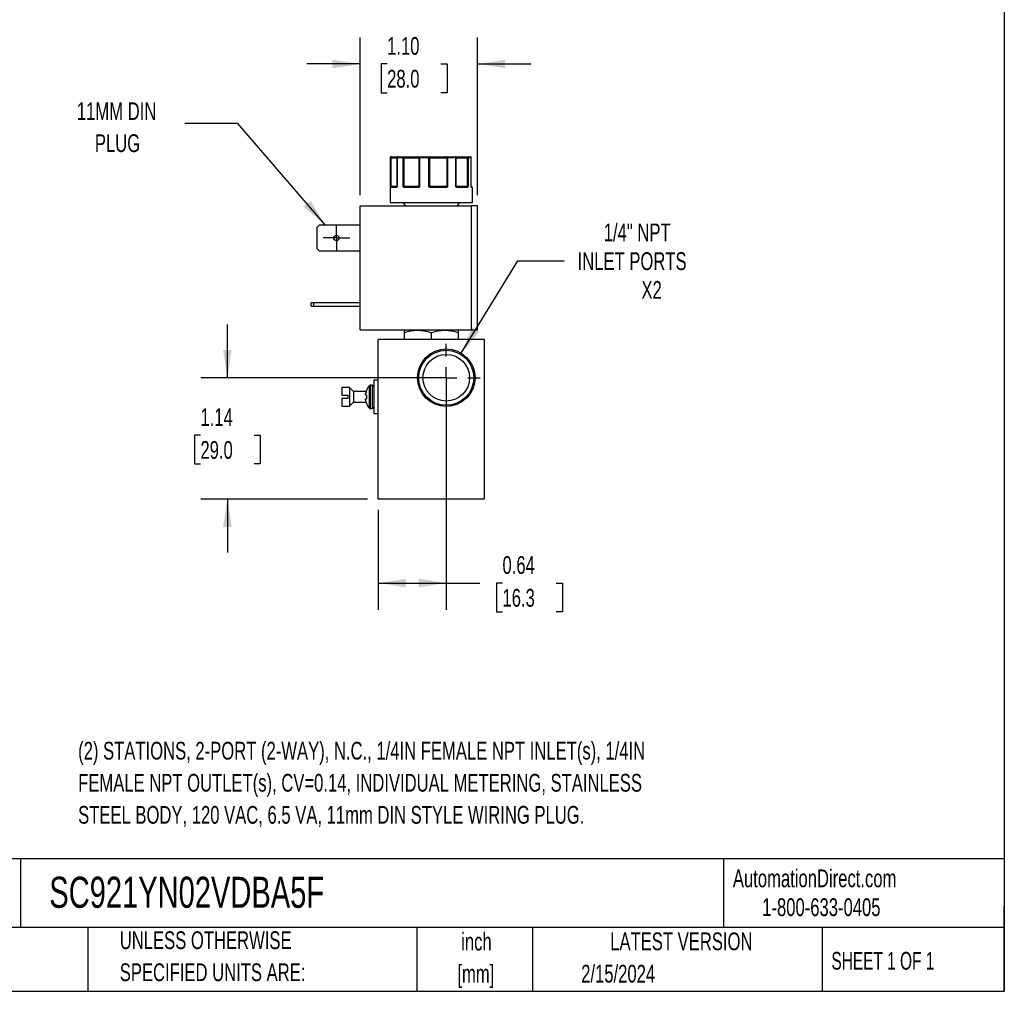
# Model space of a CAD drawing. Header units: inches. Extents: x 0.5 to 21.5, y 0.5 to 16.5.
# Tile 13 of 18: x 12.3 to 21.5, y 0.5 to 9.6. Entities that reach past the tile are written whole.
import ezdxf

# ---------------------------------------------------------------- set-up
doc = ezdxf.new("R2010")
doc.units = ezdxf.units.IN
doc.header["$LTSCALE"] = 2
doc.header["$MEASUREMENT"] = 0
doc.linetypes.add('CENTERX2', pattern=[0.8, 0.5, -0.1, 0.1, -0.1])
doc.layers.add('CENTER', color=40, linetype='CENTERX2')
doc.layers.add('DIMENSIONS', color=140, linetype='Continuous', lineweight=25)
doc.layers.add('TEXT', color=140, linetype='Continuous', lineweight=25)
doc.styles.add('SLDTEXTSTYLE0', font='TXT', dxfattribs={"width": 0.7})
doc.styles.add('SLDTEXTSTYLE1', font='TXT', dxfattribs={"width": 0.65})
doc.dimstyles.new('SLDDIMSTYLE2', dxfattribs={"dimtxt": 0.169922, "dimasz": 0.26, "dimexe": 0, "dimexo": 0.0625, "dimgap": 0.04248, "dimtad": 0, "dimtih": 1, "dimtoh": 1, "dimrnd": 1e-09, "dimzin": 4, "dimdsep": 46, "dimtxsty": 'SLDTEXTSTYLE0', "dimsah": 1, "dimcen": 0.09, "dimadec": 0, "dimazin": 1, "dimtfac": 1, "dimtmove": 0, "dimatfit": 0, "dimfxl": 0, "dimfrac": 2, "dimtolj": 1, "dimtzin": 12, "dimarcsym": 0})
doc.dimstyles.new('SLDDIMSTYLE3', dxfattribs={"dimtxt": 0.169922, "dimasz": 0.26, "dimexe": 0, "dimexo": 0.0625, "dimgap": 0.04248, "dimtad": 0, "dimtih": 1, "dimtoh": 1, "dimrnd": 1e-09, "dimdsep": 46, "dimtxsty": 'SLDTEXTSTYLE0', "dimsah": 1, "dimcen": 0.09, "dimadec": 0, "dimazin": 2, "dimtfac": 1, "dimtofl": 0, "dimtmove": 0, "dimatfit": 3, "dimfxl": 0, "dimfrac": 2, "dimtolj": 1, "dimtzin": 12, "dimarcsym": 0})
doc.dimstyles.new('SLDDIMSTYLE4', dxfattribs={"dimtxt": 0.169922, "dimasz": 0.26, "dimexe": 0, "dimexo": 0.0625, "dimgap": 0.04248, "dimtad": 0, "dimtih": 1, "dimtoh": 1, "dimrnd": 1e-09, "dimzin": 12, "dimdsep": 46, "dimtxsty": 'SLDTEXTSTYLE0', "dimsah": 1, "dimcen": 0.09, "dimadec": 0, "dimazin": 3, "dimtfac": 1, "dimtmove": 0, "dimatfit": 0, "dimfxl": 0, "dimfrac": 2, "dimtolj": 1, "dimtzin": 12, "dimarcsym": 0})
doc.dimstyles.new('SLDDIMSTYLE5', dxfattribs={"dimtxt": 0.169922, "dimasz": 0.26, "dimexe": 0, "dimexo": 0.0625, "dimgap": 0.04248, "dimtad": 0, "dimtih": 1, "dimtoh": 1, "dimrnd": 1e-09, "dimzin": 12, "dimdsep": 46, "dimtxsty": 'SLDTEXTSTYLE0', "dimsah": 1, "dimcen": 0, "dimadec": 0, "dimazin": 3, "dimtfac": 1, "dimtofl": 0, "dimtmove": 0, "dimatfit": 3, "dimfxl": 0, "dimfrac": 2, "dimtolj": 1, "dimtzin": 12, "dimarcsym": 0})
doc.dimstyles.new('SLDDIMSTYLE6', dxfattribs={"dimtxt": 0.18, "dimasz": 0.26, "dimexe": 0, "dimexo": 0.0625, "dimgap": 0, "dimtad": 0, "dimtih": 1, "dimtoh": 1, "dimdec": 0, "dimrnd": 1e-09, "dimzin": 0, "dimdsep": 46, "dimtxsty": 'Standard', "dimsah": 1, "dimcen": 0.09, "dimadec": 0, "dimazin": 0, "dimtfac": 0.26, "dimtdec": 0, "dimtofl": 0, "dimtmove": 0, "dimatfit": 3, "dimfxl": 0, "dimfrac": 2, "dimtolj": 1, "dimtzin": 0, "dimarcsym": 0})

# ---------------------------------------------------------------- blocks, each defined once
blk = doc.blocks.new('_D_8')
at = {"layer": 'DIMENSIONS'}
for p, q in [((16.2619, 6.1603), (16.2619, 4.0829)), ((15.6219, 5.0203), (15.6219, 4.0829)), ((15.6219, 4.3329), (16.2619, 4.3329)), ((16.2619, 4.3329), (16.577, 4.3329)), ((16.7897, 4.3329), (16.7326, 4.3329)), ((16.7326, 4.3329), (16.7326, 4.0628)), ((17.2946, 4.3329), (17.3517, 4.3329)), ((17.3517, 4.3329), (17.3517, 4.0628)), ((16.7326, 4.0628), (16.7897, 4.0628)), ((17.3517, 4.0628), (17.2946, 4.0628))]:
    blk.add_line(p, q, dxfattribs=at)
for points in [[(15.6219, 4.3329), (15.8819, 4.2929), (15.8819, 4.3729)], [(16.2619, 4.3329), (16.0019, 4.3729), (16.0019, 4.2929)]]:
    blk.add_solid(points, dxfattribs=at)
at = {"layer": 'DIMENSIONS', "char_height": 0.16667, "attachment_point": 1, "style": 'SLDTEXTSTYLE0'}
for s, insert in [('0.64', (16.7897, 4.5858)), ('16.3', (16.7897, 4.2777))]:
    blk.add_mtext(s, dxfattribs=dict(at, insert=insert))
blk = doc.blocks.new('_D_9')
at = {"layer": 'DIMENSIONS'}
for p, q in [((14.2072, 6.2603), (14.2072, 6.7603)), ((16.1619, 6.2603), (13.9572, 6.2603)), ((13.9547, 5.721), (13.8976, 5.721)), ((13.8976, 5.721), (13.8976, 5.4509)), ((14.4596, 5.721), (14.5167, 5.721)), ((14.5167, 5.721), (14.5167, 5.4509)), ((13.8976, 5.4509), (13.9547, 5.4509)), ((14.5167, 5.4509), (14.4596, 5.4509)), ((15.5219, 5.1203), (13.9572, 5.1203)), ((14.2072, 5.1203), (14.2072, 4.6203))]:
    blk.add_line(p, q, dxfattribs=at)
for points in [[(14.2072, 6.2603), (14.2472, 6.5203), (14.1672, 6.5203)], [(14.2072, 5.1203), (14.1672, 4.8603), (14.2472, 4.8603)]]:
    blk.add_solid(points, dxfattribs=at)
at = {"layer": 'DIMENSIONS', "char_height": 0.16667, "attachment_point": 1, "style": 'SLDTEXTSTYLE0'}
for s, insert in [('1.14', (13.9547, 5.9739)), ('29.0', (13.9547, 5.6658))]:
    blk.add_mtext(s, dxfattribs=dict(at, insert=insert))
blk = doc.blocks.new('_D_10')
at = {"layer": 'DIMENSIONS'}
for p, q in [((16.4025, 6.4906), (16.9323, 7.3585)), ((16.9323, 7.3585), (17.3698, 7.3585))]:
    blk.add_line(p, q, dxfattribs=at)
blk.add_solid([(16.4025, 6.4906), (16.5721, 6.6917), (16.5038, 6.7334)], dxfattribs=at)
at = {"layer": 'DIMENSIONS', "attachment_point": 1, "style": 'SLDTEXTSTYLE0'}
for s, insert, char_height in [('1/4" NPT', (17.7404, 7.7084), 0.16667), ('INLET PORTS', (17.4948, 7.4383), 0.166667), ('X2', (18.0941, 7.1683), 0.16667)]:
    blk.add_mtext(s, dxfattribs=dict(at, insert=insert, char_height=char_height))
blk = doc.blocks.new('_D_11')
at = {"layer": 'DIMENSIONS'}
for p, q in [((15.4526, 7.9757), (15.4526, 9.456)), ((16.5566, 7.9757), (16.5566, 9.456)), ((15.4526, 9.206), (14.9526, 9.206)), ((15.707, 9.206), (15.6499, 9.206)), ((15.6499, 9.206), (15.6499, 8.9359)), ((16.2119, 9.206), (16.269, 9.206)), ((16.269, 9.206), (16.269, 8.9359)), ((16.5566, 9.206), (17.0566, 9.206)), ((15.6499, 8.9359), (15.707, 8.9359)), ((16.269, 8.9359), (16.2119, 8.9359))]:
    blk.add_line(p, q, dxfattribs=at)
for points in [[(15.4526, 9.206), (15.1926, 9.246), (15.1926, 9.166)], [(16.5566, 9.206), (16.8166, 9.166), (16.8166, 9.246)]]:
    blk.add_solid(points, dxfattribs=at)
at = {"layer": 'DIMENSIONS', "char_height": 0.16667, "attachment_point": 1, "style": 'SLDTEXTSTYLE0'}
for s, insert in [('1.10', (15.707, 9.4589)), ('28.0', (15.707, 9.1508))]:
    blk.add_mtext(s, dxfattribs=dict(at, insert=insert))
blk = doc.blocks.new('SW_CENTERMARKSYMBOL_6')
at = {"layer": 'CENTER', "color": 0}
for p, q in [((0, 0.1), (0, 0.125)), ((0, 0), (0, 0.1)), ((-0.1, 0), (-0.125, 0)), ((0, 0), (-0.1, 0)), ((0, 0), (0, -0.1)), ((0, 0), (0.1, 0)), ((0.1, 0), (0.125, 0)), ((0, -0.1), (0, -0.125))]:
    blk.add_line(p, q, dxfattribs=at)
blk = doc.blocks.new('SW_CENTERMARKSYMBOL_7')
at = {"layer": 'CENTER', "color": 0}
for p, q in [((0, 0.2), (0, 0.319)), ((0, 0), (0, 0.1)), ((-0.2, 0), (-0.319, 0)), ((0, 0), (-0.1, 0)), ((0, 0), (0, -0.1)), ((0, 0), (0.1, 0)), ((0.2, 0), (0.319, 0)), ((0, -0.2), (0, -0.319))]:
    blk.add_line(p, q, dxfattribs=at)

msp = doc.modelspace()

# ---------------------------------------------------------------- linework, layer by layer
for p, q in [((15.7369, 8.3257), (15.7369, 7.9057)), ((15.7394, 8.3257), (15.7369, 8.3257)), ((15.7394, 8.0557), (15.7394, 8.3257)), ((15.744, 8.3257), (15.7394, 8.3257)), ((15.744, 8.0557), (15.744, 8.3257)), ((15.744, 8.3257), (15.7989, 8.3257)), ((15.7989, 8.3257), (15.7989, 8.0557)), ((15.8006, 8.3257), (15.7989, 8.3257)), ((15.8006, 8.3257), (15.8006, 8.0557)), ((15.8572, 8.3257), (15.8006, 8.3257)), ((15.8572, 8.0557), (15.8572, 8.3257)), ((15.8654, 8.3257), (15.8572, 8.3257)), ((15.8654, 8.3257), (16.0057, 8.3257)), ((15.8654, 8.0557), (15.8654, 8.3257)), ((16.0121, 8.3257), (16.0057, 8.3257)), ((16.0057, 8.3257), (16.0057, 8.0557)), ((16.0121, 8.3257), (16.0121, 8.0557)), ((16.0988, 8.3257), (16.0121, 8.3257)), ((16.0988, 8.0557), (16.0988, 8.3257)), ((16.1068, 8.3257), (16.0988, 8.3257)), ((16.1068, 8.0557), (16.1068, 8.3257)), ((16.1068, 8.3257), (16.2663, 8.3257)), ((16.2663, 8.3257), (16.2663, 8.0557)), ((16.275, 8.3257), (16.2663, 8.3257)), ((16.275, 8.3257), (16.275, 8.0557)), ((16.3512, 8.3257), (16.275, 8.3257)), ((16.3512, 8.0557), (16.3512, 8.3257)), ((16.3552, 8.3257), (16.3512, 8.3257)), ((16.3552, 8.0557), (16.3552, 8.3257)), ((16.3552, 8.3257), (16.4594, 8.3257)), ((16.4594, 8.3257), (16.4594, 8.0557)), ((16.4662, 8.3257), (16.4594, 8.3257)), ((16.4662, 8.3257), (16.4662, 8.0557)), ((16.4963, 8.3257), (16.4662, 8.3257)), ((16.4963, 8.0557), (16.4963, 8.3257)), ((16.4966, 8.3257), (16.4963, 8.3257)), ((16.4966, 8.0557), (16.4966, 8.3257)), ((15.7394, 8.0557), (15.744, 8.0557)), ((15.7921, 8.0457), (15.7415, 8.0457)), ((15.7989, 8.0557), (15.744, 8.0557)), ((15.7971, 8.0511), (15.7964, 8.0507)), ((15.7989, 8.0557), (15.8006, 8.0557)), ((15.8572, 8.0557), (15.8654, 8.0557)), ((16.0057, 8.0557), (15.8654, 8.0557)), ((15.9969, 8.0457), (15.8689, 8.0457)), ((16.0057, 8.0557), (16.0121, 8.0557)), ((16.0988, 8.0557), (16.1068, 8.0557)), ((16.2663, 8.0557), (16.1068, 8.0557)), ((16.2602, 8.0457), (16.1147, 8.0457)), ((16.2663, 8.0557), (16.275, 8.0557)), ((16.3512, 8.0557), (16.3552, 8.0557)), ((16.4594, 8.0557), (16.3552, 8.0557)), ((16.4588, 8.0457), (16.3638, 8.0457)), ((16.4594, 8.0557), (16.4662, 8.0557)), ((16.4965, 8.0549), (16.4963, 8.0557)), ((16.4963, 8.0557), (16.4966, 8.0557)), ((16.5069, 8.0457), (16.4997, 8.0457)), ((16.5069, 7.9057), (16.5069, 8.0457)), ((15.4526, 6.7087), (15.4526, 7.8757)), ((15.4526, 7.8757), (16.4966, 7.8757)), ((15.7369, 7.9057), (16.5069, 7.9057)), ((15.8584, 7.9057), (15.8757, 7.8757)), ((16.368, 7.8757), (16.3854, 7.9057)), ((16.4966, 7.8757), (16.4966, 6.7087)), ((16.5566, 7.8757), (16.4966, 7.8757)), ((16.5566, 6.7087), (16.5566, 7.8757)), ((15.0506, 7.6755), (15.0718, 7.6967)), ((15.0506, 7.4699), (15.0506, 7.6755)), ((15.0718, 7.6967), (15.4526, 7.6967)), ((15.0718, 7.4487), (15.0506, 7.4699)), ((15.4526, 7.4487), (15.0718, 7.4487)), ((14.9946, 6.9337), (14.9946, 6.9647)), ((15.0158, 6.9647), (14.9946, 6.9647)), ((14.9946, 6.9337), (15.0158, 6.9337)), ((15.0158, 6.9647), (15.0158, 6.9337)), ((15.4526, 6.9647), (15.0158, 6.9647)), ((15.0158, 6.9337), (15.4526, 6.9337)), ((15.4526, 6.7087), (16.4966, 6.7087)), ((15.8699, 6.7087), (15.8659, 6.7064)), ((15.8659, 6.6836), (15.8659, 6.6203)), ((16.1219, 6.6203), (16.1219, 6.6836)), ((16.3778, 6.7064), (16.3738, 6.7087)), ((16.3778, 6.6203), (16.3778, 6.6836)), ((16.4966, 6.7087), (16.5566, 6.7087)), ((15.6219, 5.1203), (15.6219, 6.6203)), ((16.6219, 6.6203), (15.6219, 6.6203)), ((16.6219, 5.1203), (16.6219, 6.6203)), ((15.6219, 6.2363), (15.5819, 6.2363)), ((15.5819, 6.2363), (15.5819, 5.9243)), ((15.3544, 6.1678), (15.2819, 6.1678)), ((15.2819, 6.1678), (15.2819, 6.0953)), ((15.3919, 6.1303), (15.3544, 6.1678)), ((15.3544, 6.1678), (15.3544, 5.9928)), ((15.5107, 6.1303), (15.3919, 6.1303)), ((15.3919, 6.1303), (15.3919, 6.0303)), ((15.5127, 6.1399), (15.5127, 6.1375)), ((15.5373, 6.1842), (15.5373, 5.9764)), ((15.5675, 6.1898), (15.5487, 6.1898)), ((15.5487, 6.1898), (15.5487, 5.9708)), ((15.5675, 6.1898), (15.5675, 5.9708)), ((15.2819, 6.0953), (15.3369, 6.0953)), ((15.2819, 6.0653), (15.2819, 5.9928)), ((15.3369, 6.0653), (15.2819, 6.0653)), ((15.3369, 6.0953), (15.3369, 6.0653)), ((15.3544, 5.9928), (15.3919, 6.0303)), ((15.3919, 6.0303), (15.5107, 6.0303)), ((15.5127, 6.0968), (15.5127, 6.0637)), ((15.5127, 6.023), (15.5127, 6.0207)), ((15.2819, 5.9928), (15.3544, 5.9928)), ((15.5487, 5.9708), (15.5675, 5.9708)), ((15.5819, 5.9243), (15.6219, 5.9243)), ((16.6219, 5.1203), (15.6219, 5.1203))]:
    msp.add_line(p, q)
at = {"flags": 128}
for points in [[(15.744, 8.3257), (15.7441, 8.3277), (15.7444, 8.3295), (15.7449, 8.3313), (15.7455, 8.3328), (15.7463, 8.334), (15.7473, 8.3349), (15.7483, 8.3355), (15.7493, 8.3357)], [(16.0149, 8.3357), (16.0144, 8.3355), (16.0138, 8.3349), (16.0134, 8.334), (16.0129, 8.3328), (16.0126, 8.3313), (16.0123, 8.3295), (16.0121, 8.3277), (16.0121, 8.3257)], [(16.271, 8.3357), (16.2701, 8.3355), (16.2692, 8.3349), (16.2684, 8.334), (16.2677, 8.3328), (16.2671, 8.3313), (16.2667, 8.3295), (16.2664, 8.3277), (16.2663, 8.3257)], [(16.271, 8.3357), (16.2718, 8.3355), (16.2725, 8.3349), (16.2732, 8.334), (16.2738, 8.3328), (16.2743, 8.3313), (16.2747, 8.3295), (16.2749, 8.3277), (16.275, 8.3257)], [(16.3512, 8.3257), (16.3511, 8.3277), (16.3508, 8.3295), (16.3502, 8.3313), (16.3495, 8.3328), (16.3486, 8.334), (16.3475, 8.3349), (16.3464, 8.3355), (16.3453, 8.3357)], [(15.8689, 8.0457), (15.869, 8.0467), (15.8692, 8.0476), (15.8695, 8.0485), (15.8699, 8.0492), (15.8704, 8.0499), (15.871, 8.0503), (15.8716, 8.0506), (15.8722, 8.0507)], [(15.9969, 8.0457), (15.997, 8.0467), (15.9971, 8.0476), (15.9972, 8.0485), (15.9974, 8.0492), (15.9977, 8.0499), (15.9979, 8.0503), (15.9982, 8.0506), (15.9986, 8.0507)], [(16.2602, 8.0457), (16.2602, 8.0467), (16.2601, 8.0476), (16.2599, 8.0485), (16.2597, 8.0492), (16.2595, 8.0499), (16.2591, 8.0503), (16.2588, 8.0506), (16.2585, 8.0507)], [(16.3638, 8.0457), (16.3637, 8.0467), (16.3635, 8.0476), (16.3633, 8.0485), (16.3629, 8.0492), (16.3624, 8.0499), (16.3618, 8.0503), (16.3613, 8.0506), (16.3606, 8.0507)], [(16.4977, 8.05), (16.4976, 8.0503), (16.4974, 8.0506)]]:
    msp.add_lwpolyline(points, dxfattribs=at)
for centre, radius in [((15.2306, 7.5727), 0.025), ((16.2619, 6.2603), 0.2699), ((16.2619, 6.2603), 0.2582), ((16.2619, 6.2603), 0.219)]:
    msp.add_circle(centre, radius)
for centre, radius, start, end in [((15.7469, 8.3257), 0.01, 90, 180), ((15.7493, 8.3257), 0.00997, 90.1891, 180.18786), ((15.8089, 8.3257), 0.01, 90, 180), ((15.8098, 8.3265), 0.00929, 95.62075, 184.6883), ((15.8659, 8.327), 0.00889, 102.45409, 188.52671), ((15.8457, 8.3282), 0.0198, 352.88948, 22.35739), ((16.0153, 8.3261), 0.00965, 92.31297, 182.13977), ((16.141, 8.3282), 0.0423, 169.76288, 183.37998), ((16.0979, 8.3268), 0.009, 352.76857, 80.19988), ((16.3452, 8.3257), 0.01, 359.97676, 89.97674), ((16.4461, 8.3281), 0.0135, 349.84758, 34.21964), ((16.4567, 8.3262), 0.00952, 356.9882, 86.63231), ((16.4866, 8.3257), 0.01, 0, 90), ((16.4865, 8.3258), 0.00987, 359.21626, 89.19421), ((15.7446, 8.0479), 0.00451, 107.92872, 170.04749), ((15.7465, 8.0457), 0.00497, 90.35165, 180.34738), ((15.7363, 8.0556), 0.0077, 334.10893, 1.12435), ((15.7967, 8.046), 0.00468, 94.76017, 184.07609), ((15.7998, 8.05), 0.00297, 150.37435, 206.63588), ((15.7939, 8.0557), 0.005, 334.12739, 0), ((15.8693, 8.0442), 0.00879, 115.09392, 149.62823), ((15.8936, 8.0555), 0.0283, 179.57898, 186.71527), ((16.0005, 8.0557), 0.00521, 318.04613, 0.33517), ((16.0122, 8.054), 0.00808, 192.8266, 221.07682), ((16.1719, 7.9974), 0.0843, 139.43736, 142.51373), ((16.1128, 8.0556), 0.006, 179.08503, 214.7124), ((16.1818, 8.047), 0.0671, 176.79786, 181.06639), ((16.2577, 8.0555), 0.00867, 337.28817, 1.09595), ((16.2582, 8.041), 0.0134, 34.67236, 56.16715), ((16.3602, 8.0557), 0.005, 179.99607, 224.63667), ((16.3538, 8.0508), 0.0032, 318.07271, 25.41426), ((16.4541, 8.046), 0.00472, 356.44605, 85.93845), ((16.4773, 8.0555), 0.0179, 179.35408, 190.65511), ((16.4575, 8.0462), 0.00635, 22.66314, 69.92586), ((16.5016, 8.0557), 0.005, 180, 189.25209), ((16.4947, 8.0457), 0.00503, 359.84609, 54.88208), ((16.4947, 8.0492), 0.00307, 350.12107, 14.33424), ((16.5019, 8.0457), 0.005, 0, 90), ((15.6717, 6.0803), 0.1699, 142.29025, 159.45914), ((15.5487, 6.1754), 0.0144, 90, 142.29025), ((15.5675, 6.1754), 0.0144, 0, 90), ((15.6717, 6.0803), 0.1699, 200.54086, 217.70975), ((15.5487, 5.9852), 0.0144, 217.70975, 270), ((15.5675, 5.9852), 0.0144, 270, 0)]:
    msp.add_arc(centre, radius, start, end)
for points, knots in [([(15.7493, 8.3357), (15.7555, 8.3357), (15.768, 8.3357), (15.7841, 8.3357), (15.7974, 8.3357), (15.8058, 8.3357), (15.8083, 8.3357), (15.8089, 8.3357)], [0, 0, 0, 0, 0.225941, 0.451984, 0.690767, 0.929757, 1, 1, 1, 1]), ([(15.864, 8.3357), (15.8666, 8.3357), (15.8716, 8.3357), (15.8792, 8.3357), (15.8868, 8.3357), (15.8943, 8.3357), (15.9019, 8.3357), (15.9148, 8.3357), (15.9328, 8.3357), (15.9547, 8.3357), (15.9745, 8.3357), (15.9897, 8.3357), (16.0007, 8.3357), (16.0087, 8.3357), (16.0129, 8.3357), (16.0149, 8.3357)], [0, 0, 0, 0, 0.040712, 0.081199, 0.121575, 0.161957, 0.202462, 0.243205, 0.371568, 0.500042, 0.628406, 0.75688, 0.838051, 0.918781, 1, 1, 1, 1]), ([(16.0994, 8.3357), (16.1011, 8.3357), (16.1046, 8.3357), (16.1102, 8.3357), (16.1159, 8.3357), (16.122, 8.3357), (16.1283, 8.3357), (16.1395, 8.3357), (16.1565, 8.3357), (16.1799, 8.3357), (16.204, 8.3357), (16.2251, 8.3357), (16.2429, 8.3357), (16.2573, 8.3357), (16.2664, 8.3357), (16.271, 8.3357)], [0, 0, 0, 0, 0.040712, 0.081199, 0.121575, 0.161957, 0.202462, 0.243205, 0.371568, 0.500042, 0.628406, 0.75688, 0.838051, 0.918781, 1, 1, 1, 1]), ([(16.3453, 8.3357), (16.3454, 8.3357), (16.3457, 8.3357), (16.3466, 8.3357), (16.3479, 8.3357), (16.3496, 8.3357), (16.3517, 8.3357), (16.356, 8.3357), (16.364, 8.3357), (16.378, 8.3357), (16.395, 8.3357), (16.4123, 8.3357), (16.4284, 8.3357), (16.4425, 8.3357), (16.4523, 8.3357), (16.4573, 8.3357)], [0, 0, 0, 0, 0.040712, 0.081199, 0.121575, 0.161957, 0.202462, 0.243205, 0.371568, 0.500042, 0.628406, 0.75688, 0.838051, 0.918781, 1, 1, 1, 1]), ([(15.7401, 8.0487), (15.7401, 8.0491), (15.7399, 8.0502), (15.7397, 8.0518), (15.7395, 8.0537), (15.7394, 8.055), (15.7394, 8.0557)], [0, 0, 0, 0, 0.236129, 0.498993, 0.712542, 1, 1, 1, 1]), ([(15.7415, 8.0457), (15.7414, 8.0457), (15.7411, 8.0458), (15.7407, 8.0464), (15.7404, 8.0473), (15.7402, 8.0482), (15.7401, 8.0487)], [0, 0, 0, 0, 0.270747, 0.52324, 0.763872, 1, 1, 1, 1]), ([(15.7972, 8.0487), (15.7969, 8.0483), (15.7963, 8.0476), (15.7954, 8.0467), (15.7943, 8.0461), (15.7932, 8.0458), (15.7925, 8.0457), (15.7921, 8.0457)], [0, 0, 0, 0, 0.188808, 0.379511, 0.575987, 0.781785, 1, 1, 1, 1]), ([(15.7985, 8.0536), (15.7983, 8.0532), (15.7979, 8.0525), (15.7974, 8.0516), (15.7971, 8.0512)], [0, 0, 0, 0, 0.50714, 1, 1, 1, 1]), ([(15.8006, 8.0557), (15.8003, 8.055), (15.7998, 8.0537), (15.799, 8.0518), (15.7981, 8.0502), (15.7975, 8.0492), (15.7972, 8.0487)], [0, 0, 0, 0, 0.291242, 0.500217, 0.762096, 1, 1, 1, 1]), ([(15.8617, 8.0487), (15.8613, 8.0491), (15.8604, 8.0502), (15.8593, 8.0518), (15.8582, 8.0537), (15.8575, 8.055), (15.8572, 8.0557)], [0, 0, 0, 0, 0.236129, 0.498993, 0.712542, 1, 1, 1, 1]), ([(15.8689, 8.0457), (15.8682, 8.0457), (15.8669, 8.0458), (15.8649, 8.0464), (15.8632, 8.0473), (15.8622, 8.0482), (15.8617, 8.0487)], [0, 0, 0, 0, 0.270747, 0.52324, 0.763872, 1, 1, 1, 1]), ([(16.0061, 8.0487), (16.0056, 8.0483), (16.0046, 8.0476), (16.0029, 8.0467), (16.001, 8.0461), (15.999, 8.0458), (15.9977, 8.0457), (15.9969, 8.0457)], [0, 0, 0, 0, 0.188808, 0.379511, 0.575987, 0.781785, 1, 1, 1, 1]), ([(16.0121, 8.0557), (16.0116, 8.055), (16.0107, 8.0537), (16.0093, 8.0518), (16.0078, 8.0502), (16.0067, 8.0492), (16.0061, 8.0487)], [0, 0, 0, 0, 0.291242, 0.500217, 0.762096, 1, 1, 1, 1]), ([(16.105, 8.0487), (16.1044, 8.0491), (16.1032, 8.0502), (16.1017, 8.0518), (16.1002, 8.0537), (16.0993, 8.055), (16.0988, 8.0557)], [0, 0, 0, 0, 0.236129, 0.498993, 0.712542, 1, 1, 1, 1]), ([(16.1147, 8.0457), (16.1137, 8.0457), (16.1119, 8.0458), (16.1094, 8.0464), (16.107, 8.0473), (16.1057, 8.0482), (16.105, 8.0487)], [0, 0, 0, 0, 0.270747, 0.52324, 0.763872, 1, 1, 1, 1]), ([(16.2692, 8.0487), (16.2687, 8.0483), (16.2678, 8.0476), (16.2661, 8.0467), (16.2643, 8.0461), (16.2623, 8.0458), (16.2609, 8.0457), (16.2602, 8.0457)], [0, 0, 0, 0, 0.188808, 0.379511, 0.575987, 0.781785, 1, 1, 1, 1]), ([(16.275, 8.0557), (16.2745, 8.055), (16.2736, 8.0537), (16.2723, 8.0518), (16.2709, 8.0502), (16.2698, 8.0492), (16.2692, 8.0487)], [0, 0, 0, 0, 0.291242, 0.500217, 0.762096, 1, 1, 1, 1]), ([(16.3562, 8.0487), (16.3557, 8.0491), (16.3548, 8.0502), (16.3536, 8.0518), (16.3524, 8.0537), (16.3516, 8.055), (16.3512, 8.0557)], [0, 0, 0, 0, 0.2361294, 0.4989929, 0.7125421, 1, 1, 1, 1]), ([(16.3638, 8.0457), (16.3631, 8.0457), (16.3617, 8.0458), (16.3596, 8.0464), (16.3578, 8.0473), (16.3567, 8.0482), (16.3562, 8.0487)], [0, 0, 0, 0, 0.270747, 0.52324, 0.763872, 1, 1, 1, 1]), ([(16.4634, 8.0487), (16.4631, 8.0483), (16.4626, 8.0476), (16.4618, 8.0467), (16.4609, 8.0461), (16.4599, 8.0458), (16.4592, 8.0457), (16.4588, 8.0457)], [0, 0, 0, 0, 0.188808, 0.379511, 0.575987, 0.781785, 1, 1, 1, 1]), ([(16.4662, 8.0557), (16.466, 8.055), (16.4656, 8.0537), (16.4649, 8.0518), (16.4642, 8.0502), (16.4636, 8.0492), (16.4634, 8.0487)], [0, 0, 0, 0, 0.291242, 0.500217, 0.762096, 1, 1, 1, 1]), ([(16.4977, 8.0487), (16.4976, 8.0491), (16.4973, 8.0502), (16.497, 8.0518), (16.4967, 8.0537), (16.4964, 8.055), (16.4963, 8.0557)], [0, 0, 0, 0, 0.236129, 0.498993, 0.712542, 1, 1, 1, 1]), ([(16.5011, 8.0507), (16.5013, 8.0507), (16.5018, 8.0507), (16.4989, 8.0507), (16.4973, 8.0507)], [0, 0, 0, 0, 0.452021, 1, 1, 1, 1]), ([(16.4978, 8.0495), (16.4978, 8.0495), (16.4979, 8.0494), (16.4978, 8.0497), (16.4977, 8.05)], [0, 0, 0, 0, 0.050731, 1, 1, 1, 1]), ([(16.4997, 8.0457), (16.4995, 8.0457), (16.4992, 8.0458), (16.4986, 8.0464), (16.4981, 8.0473), (16.4979, 8.0482), (16.4977, 8.0487)], [0, 0, 0, 0, 0.270747, 0.52324, 0.763872, 1, 1, 1, 1]), ([(15.8659, 6.6836), (15.8868, 6.6905), (15.9079, 6.6963), (15.9504, 6.7042), (15.9719, 6.7064), (16.0045, 6.7064), (16.0155, 6.7059), (16.0371, 6.7038), (16.0478, 6.7023), (16.0798, 6.6963), (16.1009, 6.6905), (16.1219, 6.6836)], [0, 0, 0, 0, 0.25, 0.25, 0.5, 0.5, 0.625, 0.625, 0.75, 0.75, 1, 1, 1, 1]), ([(16.1219, 6.6836), (16.1427, 6.6905), (16.1638, 6.6963), (16.2063, 6.7042), (16.2278, 6.7064), (16.2604, 6.7064), (16.2714, 6.7059), (16.293, 6.7038), (16.3037, 6.7023), (16.3357, 6.6963), (16.3568, 6.6905), (16.3778, 6.6836)], [0, 0, 0, 0, 0.25, 0.25, 0.5, 0.5, 0.625, 0.625, 0.75, 0.75, 1, 1, 1, 1]), ([(15.5047, 6.1011), (15.5046, 6.1012), (15.5046, 6.1014), (15.5046, 6.1017), (15.5046, 6.102), (15.5046, 6.1023), (15.5046, 6.1026), (15.5046, 6.1027), (15.5046, 6.1028), (15.5047, 6.103)], [0, 0, 0, 0, 0.00002970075, 0.00002970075, 0.00002970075, 0.00005940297, 0.00005940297, 0.00005940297, 0.00006914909, 0.00006914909, 0.00006914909, 0.00006914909]), ([(15.5047, 6.0576), (15.5046, 6.058), (15.5046, 6.0583), (15.5046, 6.0586), (15.5046, 6.0589), (15.5046, 6.0591), (15.5046, 6.0593), (15.5046, 6.0594), (15.5046, 6.0594), (15.5047, 6.0595)], [0, 0, 0, 0, 0.00002970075, 0.00002970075, 0.00002970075, 0.00005940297, 0.00005940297, 0.00005940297, 0.00006914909, 0.00006914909, 0.00006914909, 0.00006914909])]:
    msp.add_open_spline(points, degree=3, knots=knots)
for points in [[(15.8089, 8.3357), (15.8247, 8.3357), (15.8432, 8.3357), (15.864, 8.3357)], [(16.0149, 8.3357), (16.0424, 8.3357), (16.0708, 8.3357), (16.0994, 8.3357)], [(16.271, 8.3357), (16.2973, 8.3357), (16.3222, 8.3357), (16.3453, 8.3357)], [(16.4573, 8.3357), (16.4701, 8.3357), (16.4799, 8.3357), (16.4866, 8.3357)], [(15.7394, 8.0557), (15.7398, 8.0544), (15.7418, 8.0531), (15.7432, 8.0522)], [(15.7432, 8.0522), (15.7441, 8.0511), (15.7452, 8.0507), (15.7465, 8.0507)], [(15.7465, 8.0507), (15.7541, 8.0507), (15.771, 8.0507), (15.7964, 8.0507)], [(15.8006, 8.0557), (15.7994, 8.0549), (15.7988, 8.0542), (15.7984, 8.0535)], [(15.8572, 8.0557), (15.8599, 8.0544), (15.8632, 8.0531), (15.8656, 8.0522)], [(15.8656, 8.0522), (15.8674, 8.0511), (15.8698, 8.0507), (15.8722, 8.0507)], [(15.8722, 8.0507), (15.9092, 8.0507), (15.9521, 8.0507), (15.9986, 8.0507)], [(15.9986, 8.0507), (16.0007, 8.0507), (16.0028, 8.0511), (16.0043, 8.0522)], [(16.0043, 8.0522), (16.006, 8.0531), (16.0085, 8.0544), (16.0121, 8.0557)], [(16.0988, 8.0557), (16.1025, 8.0544), (16.1057, 8.0531), (16.1078, 8.0522)], [(16.1078, 8.0522), (16.1097, 8.0511), (16.1122, 8.0507), (16.1148, 8.0507)], [(16.1148, 8.0507), (16.1638, 8.0507), (16.2126, 8.0507), (16.2585, 8.0507)], [(16.2585, 8.0507), (16.2611, 8.0507), (16.2637, 8.0511), (16.2657, 8.0522)], [(16.2657, 8.0522), (16.2681, 8.0531), (16.2715, 8.0544), (16.275, 8.0557)], [(16.3512, 8.0557), (16.3542, 8.0544), (16.3557, 8.0531), (16.3567, 8.0522)], [(16.3567, 8.0522), (16.3578, 8.0511), (16.3592, 8.0507), (16.3606, 8.0507)], [(16.3606, 8.0507), (16.3988, 8.0507), (16.4307, 8.0507), (16.4544, 8.0507)], [(16.4544, 8.0507), (16.4564, 8.0507), (16.4583, 8.0511), (16.4597, 8.0522)], [(16.4597, 8.0522), (16.4617, 8.0531), (16.4645, 8.0544), (16.4662, 8.0557)], [(15.8659, 6.7064), (15.8659, 6.7064), (15.8659, 6.6975), (15.8659, 6.6836)], [(16.3778, 6.6836), (16.3778, 6.6975), (16.3778, 6.7064), (16.3778, 6.7064)], [(15.5047, 6.103), (15.5048, 6.1043), (15.505, 6.1069), (15.5054, 6.1095), (15.5055, 6.1108)], [(15.5055, 6.0977), (15.5054, 6.0983), (15.505, 6.0994), (15.5048, 6.1005), (15.5047, 6.1011)], [(15.5055, 6.1108), (15.5056, 6.1112), (15.5057, 6.1117), (15.5058, 6.1122)], [(15.5127, 6.1375), (15.5097, 6.1293), (15.5074, 6.1208), (15.5058, 6.1122)], [(15.5058, 6.1122), (15.5074, 6.1208), (15.5097, 6.1293), (15.5127, 6.1375)], [(15.5047, 6.0595), (15.5048, 6.06), (15.505, 6.0612), (15.5054, 6.0623), (15.5055, 6.0628)], [(15.5055, 6.0497), (15.5054, 6.051), (15.505, 6.0537), (15.5048, 6.0563), (15.5047, 6.0576)], [(15.5058, 6.0974), (15.5057, 6.0974), (15.5056, 6.0975), (15.5055, 6.0977)], [(15.5055, 6.0628), (15.5056, 6.063), (15.5057, 6.0631), (15.5058, 6.0631)], [(15.5058, 6.0484), (15.5057, 6.0489), (15.5056, 6.0493), (15.5055, 6.0497)], [(15.5127, 6.0968), (15.5097, 6.0971), (15.5074, 6.0973), (15.5058, 6.0974)], [(15.5058, 6.0631), (15.5074, 6.0633), (15.5097, 6.0635), (15.5127, 6.0637)], [(15.5127, 6.023), (15.5097, 6.0313), (15.5074, 6.0398), (15.5058, 6.0484)]]:
    msp.add_open_spline(points, degree=3)
at = {"layer": 'TEXT'}
for p, q in [((21.5, 16.5), (21.5, 0.5)), ((21.5, 1.7422), (0.5, 1.7422)), ((12.2645, 1.7422), (12.2645, 1.1)), ((18.8642, 1.7422), (18.8642, 1.1)), ((21.5, 0.5), (21.5, 1.3)), ((21.5, 1.1), (0.5, 1.1)), ((12.8961, 1.1), (12.8961, 0.5)), ((15.9862, 1.1), (15.9862, 0.5)), ((17.0718, 1.1), (17.0718, 0.5)), ((19.7912, 1.1), (19.7912, 0.5)), ((0.5, 0.5), (21.5, 0.5))]:
    msp.add_line(p, q, dxfattribs=at)

# ---------------------------------------------------------------- block references
at = {"layer": 'CENTER'}
for name, p in [('SW_CENTERMARKSYMBOL_6', (15.2306, 7.5727)), ('SW_CENTERMARKSYMBOL_7', (16.2619, 6.2603))]:
    msp.add_blockref(name, p, dxfattribs=at)

# ---------------------------------------------------------------- texts
at = {"layer": 'TEXT'}
for s, insert, char_height, attachment_point, style in [('11MM DIN', (13.1677, 8.8468), 0.16667, 2, 'SLDTEXTSTYLE0'), ('PLUG', (13.1762, 8.5458), 0.16667, 2, 'SLDTEXTSTYLE0'), ('(2) STATIONS, 2-PORT (2-WAY), N.C., 1/4IN FEMALE NPT INLET(s), 1/4IN', (12.8067, 2.8422), 0.166667, 1, 'SLDTEXTSTYLE0'), ('FEMALE NPT OUTLET(s), CV=0.14, INDIVIDUAL METERING, STAINLESS', (12.8067, 2.5412), 0.166667, 1, 'SLDTEXTSTYLE0'), ('STEEL BODY, 120 VAC, 6.5 VA, 11mm DIN STYLE WIRING PLUG.', (12.8067, 2.2402), 0.166667, 1, 'SLDTEXTSTYLE0'), ('SC921YN02VDBA5F', (12.536, 1.5758), 0.291667, 1, 'SLDTEXTSTYLE0'), ('AutomationDirect.com', (18.9524, 1.6438), 0.166667, 1, 'SLDTEXTSTYLE0'), ('1-800-633-0405', (19.2277, 1.373), 0.166667, 1, 'SLDTEXTSTYLE0'), ('UNLESS OTHERWISE', (13.1975, 1.063), 0.166667, 1, 'SLDTEXTSTYLE0'), ('inch', (16.5452, 1.05), 0.16667, 2, 'SLDTEXTSTYLE0'), ('LATEST VERSION', (18.4687, 1.0523), 0.166667, 2, 'SLDTEXTSTYLE0'), ('SHEET 1 OF 1', (19.8773, 0.8702), 0.166667, 1, 'SLDTEXTSTYLE1'), ('SPECIFIED UNITS ARE:', (13.1975, 0.762), 0.166667, 1, 'SLDTEXTSTYLE0'), ('[mm]', (16.5396, 0.7491), 0.16667, 2, 'SLDTEXTSTYLE0'), ('2/15/2024', (17.5286, 0.7488), 0.16667, 1, 'SLDTEXTSTYLE0')]:
    msp.add_mtext(s, dxfattribs=dict(at, insert=insert, char_height=char_height, attachment_point=attachment_point, style=style))

# ---------------------------------------------------------------- dimensions: what is measured, and where the dimension line sits
at = {"layer": 'DIMENSIONS'}
for base, p1, p2, dimstyle, picture, middle in [((15.4526, 9.206), (16.5566, 7.8757), (15.4526, 7.8757), 'SLDDIMSTYLE2', '_D_11', (15.9595, 9.206)), ((16.2619, 4.3329), (15.6219, 5.1203), (16.2619, 6.2603), 'SLDDIMSTYLE3', '_D_8', (17.0421, 4.3329))]:
    dim = msp.add_linear_dim(base=base, p1=p1, p2=p2, dimstyle=dimstyle, dxfattribs=at)
    dim.commit()
    dim.dimension.update_dxf_attribs({"geometry": picture, "text_midpoint": middle, "dimtype": 160})
dim = msp.add_diameter_dim_2p(p1=(16.1212, 6.0299), p2=(16.4025, 6.4906), text='1/4" NPT\\PINLET PORTS\\PX2', dimstyle='SLDDIMSTYLE5', override={"dimpost": '<>'}, dxfattribs=at)
dim.commit()
dim.dimension.update_dxf_attribs({"geometry": '_D_10', "text_midpoint": (18.2408, 7.3585), "dimtype": 163})
dim = msp.add_linear_dim(base=(14.2072, 6.2603), p1=(15.6219, 5.1203), p2=(16.2619, 6.2603), angle=90, dimstyle='SLDDIMSTYLE4', dxfattribs=at)
dim.commit()
dim.dimension.update_dxf_attribs({"geometry": '_D_9', "text_midpoint": (14.2072, 5.721), "dimtype": 160})

# ---------------------------------------------------------------- leaders
at = {"layer": 'TEXT'}
msp.add_leader([(15.1248, 7.6967), (14.3071, 8.648), (13.8071, 8.648)], dimstyle='SLDDIMSTYLE6', dxfattribs=at)

doc.saveas('drawing.dxf')
